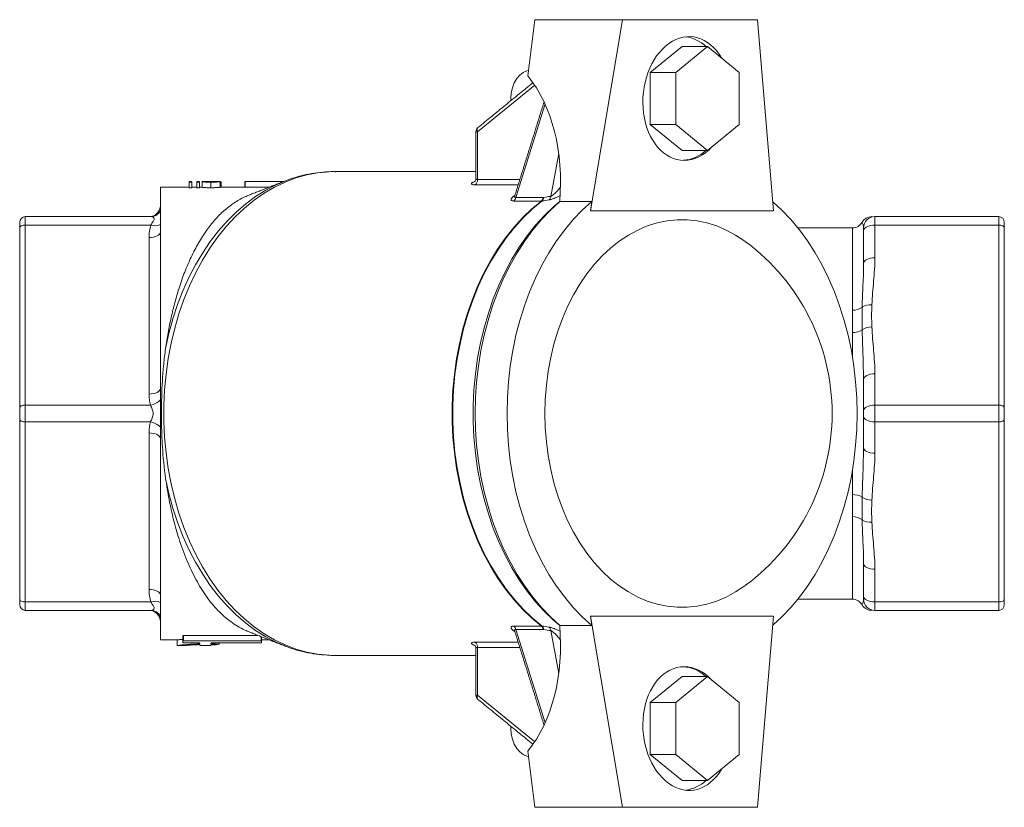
# Model space of a CAD drawing. Header units: millimetres. Extents: x 468 to 880, y 460 to 823.
# Tile 1 of 3: x 468 to 643, y 460 to 600. Entities that reach past the tile are written whole.
import ezdxf

# ---------------------------------------------------------------- set-up
doc = ezdxf.new("R2010")
doc.units = ezdxf.units.MM

msp = doc.modelspace()

# ---------------------------------------------------------------- linework, layer by layer
at = {"color": 7, "linetype": 'Continuous', "lineweight": 15}
for p, q in [((558.81, 590.33), (560.06, 600.33)), ((560.06, 600.33), (575.61, 600.33)), ((575.61, 600.33), (569.96, 566.33)), ((575.61, 600.33), (599.65, 600.33)), ((599.65, 600.33), (602.48, 566.33)), ((586.22, 595.57), (580.56, 590.95)), ((590.74, 595.57), (585.09, 590.95)), ((590.74, 595.57), (586.22, 595.57)), ((596.4, 590.95), (590.74, 595.57)), ((585.09, 590.95), (580.56, 590.95)), ((580.56, 590.95), (580.56, 581.71)), ((585.09, 590.95), (585.09, 581.71)), ((596.4, 581.71), (596.4, 590.95)), ((560.03, 588.68), (549.87, 580.39)), ((561.87, 585.35), (556.67, 568.73)), ((585.09, 581.71), (580.56, 581.71)), ((580.56, 581.71), (586.22, 577.1)), ((585.09, 581.71), (590.74, 577.1)), ((590.74, 577.1), (596.4, 581.71)), ((549.87, 580.39), (549.58, 580.39)), ((549.87, 580.39), (549.87, 571.91)), ((562.88, 568.93), (564.31, 576.55)), ((590.74, 577.1), (586.22, 577.1)), ((493.5, 570.58), (493.5, 567.33)), ((499.08, 571.46), (498.63, 571.46)), ((498.7, 571.55), (499.01, 571.55)), ((500.44, 571.46), (499.98, 571.46)), ((500.05, 571.55), (500.37, 571.55)), ((500.98, 571.56), (500.89, 571.56)), ((503.66, 571.56), (504.11, 571.56)), ((508.5, 571.58), (508.5, 571.57)), ((508.6, 571.57), (515.41, 571.57)), ((508.6, 570.57), (512.87, 570.57)), ((557.09, 570.97), (549.4, 570.97)), ((549.87, 571.91), (557.38, 571.91)), ((499.08, 570.46), (498.63, 570.46)), ((500.44, 570.46), (499.98, 570.46)), ((493.5, 567.33), (493.5, 566.36)), ((561.22, 568.1), (556.33, 568.1)), ((556.67, 568.73), (561.56, 568.73)), ((564.51, 568.03), (570.17, 568.03)), ((569.96, 566.33), (570.17, 568.03)), ((469.5, 565.33), (469.5, 563.83)), ((491.82, 565.33), (469.5, 565.33)), ((493.5, 566.36), (493.5, 563.92)), ((569.96, 566.33), (602.48, 566.33)), ((620.5, 563.83), (620.5, 565.33)), ((620.5, 565.33), (642.5, 565.33)), ((642.5, 563.83), (642.5, 565.33)), ((468.5, 563.33), (468.5, 564.33)), ((469.5, 563.83), (469.5, 531.83)), ((491.82, 563.83), (469.5, 563.83)), ((493.5, 563.92), (493.5, 562.61)), ((620.5, 558.02), (620.5, 563.83)), ((620.5, 563.83), (642.5, 563.83)), ((642.5, 531.83), (642.5, 563.83)), ((643.5, 564.33), (643.5, 563.33)), ((468.5, 531.33), (468.5, 563.33)), ((493.5, 562.61), (493.5, 534.78)), ((616.5, 563.33), (616.5, 548.68)), ((618.5, 563.33), (618.5, 562.83)), ((618.5, 562.83), (618.5, 557.02)), ((643.5, 563.33), (643.5, 531.33)), ((491.5, 561.61), (491.5, 533.79)), ((616.5, 540.44), (616.5, 544.74)), ((620.5, 531.83), (620.5, 537.38)), ((618.5, 536.39), (618.5, 530.83)), ((493.5, 534.78), (493.5, 532.76)), ((493.5, 527.9), (493.5, 532.76)), ((468.5, 529.34), (468.5, 531.33)), ((491.74, 531.83), (469.5, 531.83)), ((469.5, 531.83), (469.5, 528.84)), ((618.5, 529.84), (618.5, 530.83)), ((620.5, 531.83), (642.5, 531.83)), ((620.5, 531.83), (620.5, 528.84)), ((642.5, 528.84), (642.5, 531.83)), ((643.5, 531.33), (643.5, 529.34)), ((468.5, 529.34), (468.5, 497.34)), ((491.74, 528.84), (469.5, 528.84)), ((469.5, 496.84), (469.5, 528.84)), ((618.5, 524.28), (618.5, 529.84)), ((620.5, 528.84), (642.5, 528.84)), ((620.5, 528.84), (620.5, 523.28)), ((642.5, 528.84), (642.5, 496.84)), ((643.5, 497.34), (643.5, 529.34)), ((491.5, 499.05), (491.5, 526.88)), ((493.5, 525.88), (493.5, 527.9)), ((493.5, 498.06), (493.5, 525.88)), ((616.5, 515.92), (616.5, 520.22)), ((616.5, 497.33), (616.5, 511.99)), ((618.5, 497.84), (618.5, 503.64)), ((620.5, 502.65), (620.5, 496.84)), ((468.5, 497.34), (468.5, 496.33)), ((493.5, 496.75), (493.5, 498.06)), ((618.5, 497.33), (618.5, 497.84)), ((643.5, 496.33), (643.5, 497.34)), ((491.82, 496.84), (469.5, 496.84)), ((469.5, 495.33), (469.5, 496.84)), ((491.82, 495.33), (469.5, 495.33)), ((493.5, 494.31), (493.5, 496.75)), ((620.5, 496.84), (642.5, 496.84)), ((620.5, 496.84), (620.5, 495.33)), ((620.5, 495.33), (642.5, 495.33)), ((642.5, 496.84), (642.5, 495.33)), ((493.5, 493.33), (493.5, 494.31)), ((569.96, 494.33), (602.48, 494.33)), ((570.17, 492.64), (569.96, 494.33)), ((569.96, 494.33), (575.61, 460.33)), ((602.48, 494.33), (599.65, 460.33)), ((493.5, 490.08), (493.5, 493.33)), ((561.22, 492.56), (556.33, 492.56)), ((556.67, 491.94), (561.56, 491.94)), ((561.87, 475.32), (556.67, 491.94)), ((564.51, 492.64), (570.17, 492.64)), ((510.89, 490.88), (497.6, 490.88)), ((562.88, 491.74), (564.31, 484.12)), ((497.5, 489.88), (497.5, 489.56)), ((511.4, 489.9), (497.6, 489.9)), ((497.6, 489.54), (500.4, 489.54)), ((500.5, 489.53), (500.5, 489.4)), ((500.5, 489.24), (500.5, 489.08)), ((502.5, 489.53), (502.5, 489.4)), ((502.5, 489.24), (502.5, 489.08)), ((502.6, 489.54), (511.4, 489.54)), ((511.5, 489.88), (511.5, 489.56)), ((557.09, 489.7), (549.4, 489.7)), ((549.87, 480.28), (549.87, 488.76)), ((549.87, 488.76), (557.38, 488.76)), ((586.22, 483.57), (580.56, 478.95)), ((590.74, 483.57), (585.09, 478.95)), ((590.74, 483.57), (586.22, 483.57)), ((596.4, 478.95), (590.74, 483.57)), ((549.87, 480.28), (549.58, 480.28)), ((560.03, 471.99), (549.87, 480.28)), ((585.09, 478.95), (580.56, 478.95)), ((580.56, 478.95), (580.56, 469.71)), ((585.09, 478.95), (585.09, 469.71)), ((596.4, 469.71), (596.4, 478.95)), ((555.81, 474.33), (555.82, 474.71)), ((560.06, 460.33), (558.81, 470.33)), ((585.09, 469.71), (580.56, 469.71)), ((580.56, 469.71), (586.22, 465.1)), ((585.09, 469.71), (590.74, 465.1)), ((590.74, 465.1), (596.4, 469.71)), ((590.74, 465.1), (586.22, 465.1)), ((560.06, 460.33), (575.61, 460.33)), ((575.61, 460.33), (599.65, 460.33))]:
    msp.add_line(p, q, dxfattribs=at)
at = {"color": 7, "linetype": 'Continuous', "lineweight": 15, "flags": 128}
for points in [[(555.82, 585.96), (555.81, 586.33), (555.88, 587.31), (556.08, 588.25), (556.41, 589.11), (556.85, 589.87), (557.38, 590.49), (558, 590.95), (558.66, 591.24), (558.93, 591.3)], [(524.51, 573.33), (523.5, 573.31), (521.51, 573.12), (519.54, 572.76), (517.59, 572.21), (515.67, 571.48), (513.78, 570.57), (511.95, 569.49), (510.16, 568.25), (508.44, 566.84), (506.79, 565.28), (505.21, 563.56), (503.72, 561.71), (502.31, 559.72), (501, 557.6), (499.79, 555.37), (498.68, 553.03), (497.69, 550.6), (496.81, 548.07), (496.05, 545.48), (495.41, 542.81), (494.9, 540.09), (494.51, 537.34), (494.25, 534.55), (494.12, 531.74), (494.12, 528.93), (494.25, 526.12), (494.51, 523.33), (494.9, 520.57), (495.41, 517.86), (496.05, 515.19), (496.81, 512.59), (497.69, 510.07), (498.68, 507.63), (499.79, 505.29), (501, 503.06), (502.31, 500.95), (503.72, 498.96), (505.21, 497.1), (506.79, 495.39), (508.44, 493.83), (510.16, 492.42), (511.95, 491.17), (513.78, 490.1), (515.67, 489.19), (517.59, 488.46), (519.54, 487.91), (521.51, 487.54), (523.5, 487.36), (524.51, 487.33)], [(515.48, 571.6), (514.08, 571), (512.23, 570.03), (510.42, 568.9), (508.67, 567.61), (506.99, 566.15), (505.37, 564.54), (503.83, 562.79), (502.38, 560.9), (501.02, 558.88), (499.75, 556.74), (498.58, 554.48), (497.52, 552.13), (496.57, 549.68), (495.74, 547.14), (495.02, 544.54), (494.43, 541.88)], [(561.22, 492.56), (559.52, 493.98), (557.88, 495.55), (556.32, 497.26), (554.84, 499.12), (553.45, 501.1), (552.16, 503.21), (550.96, 505.44), (549.87, 507.77), (548.89, 510.19), (548.02, 512.7), (547.27, 515.29), (546.64, 517.93), (546.13, 520.64), (545.75, 523.38), (545.49, 526.15), (545.36, 528.94), (545.36, 531.73), (545.49, 534.52), (545.75, 537.29), (546.13, 540.03), (546.64, 542.73), (547.27, 545.38), (548.02, 547.97), (548.89, 550.48), (549.87, 552.9), (550.96, 555.23), (552.16, 557.45), (553.45, 559.57), (554.84, 561.55), (556.32, 563.41), (557.88, 565.12), (559.52, 566.69), (561.22, 568.1)], [(561.34, 568.11), (559.64, 566.7), (558, 565.13), (556.44, 563.41), (554.96, 561.56), (553.57, 559.57), (552.28, 557.46), (551.08, 555.24), (549.99, 552.91), (549.01, 550.48), (548.14, 547.97), (547.39, 545.38), (546.76, 542.74), (546.25, 540.03), (545.86, 537.29), (545.61, 534.52), (545.48, 531.73), (545.48, 528.94), (545.61, 526.15), (545.86, 523.38), (546.25, 520.63), (546.76, 517.93), (547.39, 515.28), (548.14, 512.7), (549.01, 510.19), (549.99, 507.76), (551.08, 505.43), (552.28, 503.21), (553.57, 501.1), (554.96, 499.11), (556.44, 497.25), (558, 495.54), (559.64, 493.97), (561.34, 492.55)], [(564.48, 492.66), (563.43, 493.55), (561.78, 495.14), (560.2, 496.87), (558.7, 498.75), (557.3, 500.76), (555.99, 502.9), (554.78, 505.15), (553.67, 507.5), (552.68, 509.96), (551.8, 512.5), (551.04, 515.11), (550.4, 517.79), (549.89, 520.52), (549.5, 523.3), (549.24, 526.1), (549.11, 528.92), (549.11, 531.75), (549.24, 534.57), (549.5, 537.37), (549.89, 540.15), (550.4, 542.88), (551.04, 545.56), (551.8, 548.17), (552.68, 550.71), (553.67, 553.16), (554.78, 555.52), (555.99, 557.77), (557.3, 559.91), (558.7, 561.92), (560.2, 563.79), (561.78, 565.53), (563.43, 567.11), (564.48, 568.01)], [(564.51, 492.64), (562.83, 494.18), (561.23, 495.86), (559.7, 497.69), (558.26, 499.65), (556.91, 501.74), (555.66, 503.95), (554.51, 506.27), (553.48, 508.68), (552.55, 511.19), (551.74, 513.78), (551.04, 516.43), (550.47, 519.14), (550.03, 521.9), (549.71, 524.69), (549.51, 527.51), (549.45, 530.33), (549.51, 533.16), (549.71, 535.98), (550.03, 538.77), (550.47, 541.53), (551.04, 544.24), (551.74, 546.89), (552.55, 549.48), (553.48, 551.98), (554.51, 554.4), (555.66, 556.72), (556.91, 558.92), (558.26, 561.01), (559.7, 562.98), (561.23, 564.81), (562.83, 566.49), (564.51, 568.03)], [(570.17, 492.64), (568.49, 494.18), (566.88, 495.86), (565.36, 497.69), (563.92, 499.65), (562.57, 501.74), (561.32, 503.95), (560.17, 506.27), (559.13, 508.68), (558.2, 511.19), (557.39, 513.78), (556.7, 516.43), (556.13, 519.14), (555.68, 521.9), (555.36, 524.69), (555.17, 527.51), (555.11, 530.33), (555.17, 533.16), (555.36, 535.98), (555.68, 538.77), (556.13, 541.53), (556.7, 544.24), (557.39, 546.89), (558.2, 549.48), (559.13, 551.98), (560.17, 554.4), (561.32, 556.72), (562.57, 558.92), (563.92, 561.01), (565.36, 562.98), (566.88, 564.81), (568.49, 566.49), (570.17, 568.03)], [(602.34, 567.96), (603.95, 566.49), (605.55, 564.81), (607.08, 562.98), (608.52, 561.01), (609.87, 558.92), (611.12, 556.72), (612.26, 554.4), (613.3, 551.98), (614.23, 549.48), (615.04, 546.89), (615.74, 544.24), (616.31, 541.53), (616.75, 538.77), (617.07, 535.98), (617.27, 533.16), (617.33, 530.33), (617.27, 527.51), (617.07, 524.69), (616.75, 521.9), (616.31, 519.14), (615.74, 516.43), (615.04, 513.78), (614.23, 511.19), (613.3, 508.68), (612.26, 506.27), (611.12, 503.95), (609.87, 501.74), (608.52, 499.65), (607.08, 497.69), (605.55, 495.86), (603.95, 494.18), (602.34, 492.7)], [(468.5, 563.33), (468.52, 563.43), (468.57, 563.52), (468.67, 563.6), (468.79, 563.68), (468.94, 563.74), (469.12, 563.79), (469.3, 563.82), (469.5, 563.83)], [(597.53, 499.8), (597.36, 499.68), (595.75, 498.61), (594.09, 497.71), (592.38, 496.99), (590.65, 496.44), (588.88, 496.07), (587.11, 495.89), (585.33, 495.89), (583.55, 496.07), (581.79, 496.44), (580.05, 496.99), (578.35, 497.71), (576.69, 498.61), (575.07, 499.68), (573.52, 500.91), (572.04, 502.3), (570.63, 503.84), (569.3, 505.52), (568.07, 507.33), (566.93, 509.27), (565.89, 511.32), (564.96, 513.46), (564.15, 515.7), (563.45, 518.02), (562.88, 520.4), (562.43, 522.84), (562.11, 525.32), (561.91, 527.82), (561.85, 530.33), (561.91, 532.85), (562.11, 535.35), (562.43, 537.83), (562.88, 540.26), (563.45, 542.65), (564.15, 544.96), (564.96, 547.2), (565.89, 549.35), (566.93, 551.4), (568.07, 553.33), (569.3, 555.15), (570.63, 556.83), (572.04, 558.37), (573.52, 559.75), (575.07, 560.99), (576.69, 562.06), (578.35, 562.95), (580.05, 563.68), (581.79, 564.23), (583.55, 564.59), (585.33, 564.78), (587.11, 564.78), (588.88, 564.59), (590.65, 564.23), (592.38, 563.68), (594.09, 562.95), (595.75, 562.06), (597.36, 560.99), (597.53, 560.86)], [(620.5, 563.83), (620.11, 563.81), (619.73, 563.75), (619.39, 563.66), (619.08, 563.53), (618.84, 563.38), (618.65, 563.21), (618.54, 563.03), (618.5, 562.83)], [(642.5, 563.83), (642.69, 563.82), (642.88, 563.79), (643.05, 563.74), (643.21, 563.68), (643.33, 563.6), (643.42, 563.52), (643.48, 563.43), (643.5, 563.33)], [(493.5, 562.61), (493.46, 562.41), (493.35, 562.23), (493.16, 562.06), (492.91, 561.91), (492.61, 561.78), (492.26, 561.69), (491.89, 561.63), (491.5, 561.61)], [(620.5, 558.02), (620.11, 558), (619.73, 557.94), (619.39, 557.85), (619.08, 557.73), (618.84, 557.58), (618.65, 557.41), (618.54, 557.22), (618.5, 557.02)], [(620.5, 537.38), (620.11, 537.37), (619.73, 537.31), (619.39, 537.22), (619.08, 537.09), (618.84, 536.94), (618.65, 536.77), (618.54, 536.58), (618.5, 536.39)], [(493.5, 534.78), (493.46, 534.59), (493.35, 534.4), (493.16, 534.23), (492.91, 534.08), (492.61, 533.96), (492.26, 533.87), (491.89, 533.81), (491.5, 533.79)], [(469.5, 531.83), (469.3, 531.82), (469.12, 531.79), (468.94, 531.74), (468.79, 531.68), (468.67, 531.6), (468.57, 531.52), (468.52, 531.43), (468.5, 531.33)], [(620.5, 531.83), (620.11, 531.81), (619.73, 531.75), (619.39, 531.66), (619.08, 531.53), (618.84, 531.38), (618.65, 531.21), (618.54, 531.03), (618.5, 530.83)], [(642.5, 531.83), (642.69, 531.82), (642.88, 531.79), (643.05, 531.74), (643.21, 531.68), (643.33, 531.6), (643.42, 531.52), (643.48, 531.43), (643.5, 531.33)], [(469.5, 528.84), (469.3, 528.85), (469.12, 528.88), (468.94, 528.93), (468.79, 528.99), (468.67, 529.06), (468.57, 529.15), (468.52, 529.24), (468.5, 529.34)], [(620.5, 528.84), (620.11, 528.86), (619.73, 528.92), (619.39, 529.01), (619.08, 529.13), (618.84, 529.28), (618.65, 529.46), (618.54, 529.64), (618.5, 529.84)], [(642.5, 528.84), (642.69, 528.85), (642.88, 528.88), (643.05, 528.93), (643.21, 528.99), (643.33, 529.06), (643.42, 529.15), (643.48, 529.24), (643.5, 529.34)], [(493.5, 525.88), (493.46, 526.08), (493.35, 526.26), (493.16, 526.43), (492.91, 526.59), (492.61, 526.71), (492.26, 526.8), (491.89, 526.86), (491.5, 526.88)], [(620.5, 523.28), (620.11, 523.3), (619.73, 523.36), (619.39, 523.45), (619.08, 523.57), (618.84, 523.72), (618.65, 523.9), (618.54, 524.08), (618.5, 524.28)], [(515.49, 489.07), (514.08, 489.67), (512.23, 490.63), (510.42, 491.76), (508.67, 493.06), (506.99, 494.52), (505.37, 496.12), (503.83, 497.88), (502.38, 499.77), (501.02, 501.79), (499.75, 503.93), (498.58, 506.18), (497.52, 508.54), (496.57, 510.99), (495.74, 513.52), (495.02, 516.13), (494.43, 518.79)], [(620.5, 502.65), (620.11, 502.67), (619.73, 502.72), (619.39, 502.82), (619.08, 502.94), (618.84, 503.09), (618.65, 503.26), (618.54, 503.45), (618.5, 503.64)], [(493.5, 498.06), (493.46, 498.25), (493.35, 498.44), (493.16, 498.61), (492.91, 498.76), (492.61, 498.89), (492.26, 498.98), (491.89, 499.03), (491.5, 499.05)], [(468.5, 497.34), (468.52, 497.24), (468.57, 497.15), (468.67, 497.06), (468.79, 496.99), (468.94, 496.93), (469.12, 496.88), (469.3, 496.85), (469.5, 496.84)], [(620.5, 496.84), (620.11, 496.86), (619.73, 496.92), (619.39, 497.01), (619.08, 497.13), (618.84, 497.28), (618.65, 497.46), (618.54, 497.64), (618.5, 497.84)], [(642.5, 496.84), (642.69, 496.85), (642.88, 496.88), (643.05, 496.93), (643.21, 496.99), (643.33, 497.06), (643.42, 497.15), (643.48, 497.24), (643.5, 497.34)], [(558.93, 469.37), (558.66, 469.43), (558, 469.71), (557.38, 470.18), (556.85, 470.8), (556.41, 471.56), (556.08, 472.42), (555.88, 473.36), (555.81, 474.33)]]:
    msp.add_lwpolyline(points, dxfattribs=at)
at = {"color": 7, "linetype": 'Continuous', "lineweight": 15}
for centre, radius, start, end in [((586, 590.93), 6.43, 46.2638, 82.2797), ((550.58, 580.39), 1, 129.2315, 180), ((550.44, 580.72), 0.662, 138.4775, 210.5128), ((586.02, 581.74), 6.41, 273.4759, 313.6299), ((548.84, 571.84), 1.04, 302.5612, 3.9964), ((561.96, 568.98), 0.916, 313.2372, 357.0599), ((491.5, 567.33), 2, 270, 0), ((555.67, 568.88), 1.01, 310.4289, 351.4589), ((560.56, 568.88), 1.01, 310.4284, 351.4588), ((560.71, 568.78), 0.917, 313.442, 357.0507), ((469.5, 564.33), 1, 90, 180), ((491.81, 567.24), 1.91, 270.4746, 332.3201), ((619.96, 563.33), 2, 90, 150.1476), ((620.5, 563.33), 2, 90, 180), ((642.5, 564.33), 1, 0, 90), ((492.54, 565.95), 2.24, 251.0726, 295.1876), ((616.5, 565.33), 2, 270, 329.8997), ((574.9, 530.33), 38, 306.5453, 53.4547), ((619.72, 546.98), 2.7, 84.8826, 123.5024), ((616.63, 551.25), 2.58, 267.1079, 308.4232), ((616.65, 547.79), 3.05, 267.1443, 301.1122), ((619.92, 542.89), 2.85, 89.2408, 126.4482), ((491.24, 534.89), 3.11, 279.3655, 316.773), ((491.24, 525.78), 3.11, 43.227, 80.6345), ((616.65, 512.87), 3.05, 58.8878, 92.8557), ((619.92, 517.78), 2.85, 233.5518, 270.7592), ((616.63, 509.42), 2.58, 51.5768, 92.8921), ((619.72, 513.69), 2.7, 236.4976, 275.1174), ((616.5, 495.33), 2, 30.1358, 90), ((620.5, 497.33), 2, 180, 270), ((469.5, 496.33), 1, 180, 270), ((491.5, 493.33), 2, 0, 90), ((492.54, 494.72), 2.24, 64.8124, 108.9274), ((491.81, 493.42), 1.91, 27.6799, 89.5254), ((619.96, 497.33), 2, 209.8495, 270), ((642.5, 496.33), 1, 270, 0), ((555.67, 491.79), 1.01, 8.5411, 49.5711), ((560.56, 491.79), 1.01, 8.5412, 49.5716), ((560.71, 491.89), 0.917, 2.9493, 46.558), ((561.96, 491.69), 0.916, 2.9401, 46.7628), ((548.84, 488.83), 1.04, 356.0036, 57.4388), ((586.05, 479), 6.34, 46.143, 86.7512), ((550.58, 480.28), 1, 180, 230.7685), ((550.44, 479.94), 0.662, 149.4872, 221.5225), ((585.97, 469.81), 6.5, 277.9296, 313.5268)]:
    msp.add_arc(centre, radius, start, end, dxfattribs=at)
for centre, major_axis, ratio, start_param, end_param in [((587.05, 586.33), (0.91, 10.98), 0.704677, 5.486016, 9.483132), ((543.09, 566.33), (7.17, 29.59), 0.686374, 4.932993, 5.804458), ((587.05, 586.33), (0.91, 10.98), 0.704677, 3.199947, 3.88153), ((543.09, 494.33), (-7.17, 29.59), 0.686374, 3.62032, 4.491785), ((587.05, 474.33), (-0.91, 10.98), 0.704677, 6.224831, 10.221947), ((587.05, 474.33), (-0.91, 10.98), 0.704677, 5.543248, 6.224831)]:
    msp.add_ellipse(centre, major_axis=major_axis, ratio=ratio, start_param=start_param, end_param=end_param, dxfattribs=at)
for points, degree in [([(559.72, 589.14), (549.95, 581.16)], 1), ([(561.7, 585.72), (556.49, 569.04)], 1), ([(549.58, 580.39), (549.58, 572.11)], 1), ([(549.58, 573.33), (524.51, 573.33)], 1), ([(498.63, 570.58), (493.5, 570.58)], 1), ([(498.63, 571.46), (498.65, 571.5), (498.68, 571.53), (498.7, 571.55)], 3), ([(498.63, 571.46), (498.63, 571.12), (498.63, 570.79), (498.63, 570.46)], 3), ([(499.01, 571.55), (499.04, 571.53), (499.06, 571.5), (499.08, 571.46)], 3), ([(499.08, 571.46), (499.08, 571.12), (499.08, 570.79), (499.08, 570.46)], 3), ([(499.98, 570.58), (499.08, 570.58)], 1), ([(499.98, 571.46), (500.01, 571.5), (500.03, 571.53), (500.05, 571.55)], 3), ([(499.98, 571.46), (499.98, 571.12), (499.98, 570.79), (499.98, 570.46)], 3), ([(500.37, 571.55), (500.39, 571.53), (500.41, 571.5), (500.44, 571.46)], 3), ([(500.44, 571.46), (500.44, 571.12), (500.44, 570.79), (500.44, 570.46)], 3), ([(500.95, 570.58), (500.44, 570.58)], 1), ([(500.95, 571.55), (500.95, 571.22), (500.95, 570.88), (500.95, 570.55)], 3), ([(502.43, 571.58), (501.85, 571.58)], 1), ([(503.63, 571.55), (502.35, 571.58)], 1), ([(502.47, 571.46), (502.47, 571.12), (502.47, 570.79), (502.47, 570.46)], 3), ([(504.11, 571.56), (504.11, 571.22), (504.11, 570.89), (504.11, 570.56)], 3), ([(504.31, 571.53), (504.11, 571.54)], 1), ([(508.5, 570.58), (504.11, 570.58)], 1), ([(504.31, 571.53), (504.31, 571.2), (504.31, 570.87), (504.31, 570.53)], 3), ([(515.44, 571.58), (508.5, 571.58)], 1), ([(508.5, 570.57), (508.5, 570.91), (508.5, 571.24), (508.5, 571.57)], 3), ([(508.6, 570.57), (508.6, 570.9), (508.6, 571.24), (508.6, 571.57)], 3), ([(515.48, 571.6), (509.38, 569.2)], 1), ([(561.63, 568.73), (562.04, 568.8), (562.46, 568.86), (562.88, 568.93)], 3), ([(561.34, 568.11), (561.3, 568.11), (561.26, 568.1), (561.22, 568.1)], 3), ([(562.59, 568.31), (562.17, 568.24), (561.76, 568.18), (561.34, 568.11)], 3), ([(561.56, 568.73), (561.59, 568.73), (561.61, 568.73), (561.63, 568.73)], 3), ([(616.5, 563.33), (606.8, 563.33)], 1), ([(619.96, 545.74), (619.9, 547.05), (619.9, 548.36), (619.96, 549.67)], 3), ([(618.49, 536.59), (618.5, 536.39)], 1), ([(618.49, 523.9), (618.5, 524.28)], 1), ([(619.96, 514.93), (619.9, 513.62), (619.9, 512.31), (619.96, 511)], 3), ([(606.8, 497.33), (616.5, 497.33)], 1), ([(561.34, 492.55), (561.3, 492.56), (561.26, 492.56), (561.22, 492.56)], 3), ([(562.59, 492.36), (562.17, 492.42), (561.76, 492.49), (561.34, 492.55)], 3), ([(561.56, 491.94), (561.59, 491.94), (561.61, 491.94), (561.63, 491.94)], 3), ([(561.63, 491.94), (562.04, 491.87), (562.46, 491.8), (562.88, 491.74)], 3), ([(493.5, 490.08), (496.5, 490.08)], 1), ([(496.5, 490.08), (496.5, 489.92), (496.5, 489.58), (496.5, 489.25), (496.5, 489.08)], 3), ([(497.5, 489.88), (497.5, 490.2), (497.5, 490.53), (497.5, 490.86)], 3), ([(497.6, 489.9), (497.6, 490.22), (497.6, 490.55), (497.6, 490.88)], 3), ([(509.38, 491.47), (515.48, 489.07)], 1), ([(511.4, 489.9), (511.4, 490.16), (511.4, 490.41), (511.4, 490.67)], 3), ([(511.5, 489.88), (511.5, 490.13), (511.5, 490.38), (511.5, 490.64)], 3), ([(511.5, 490.08), (512.9, 490.08)], 1), ([(556.49, 491.62), (561.7, 474.95)], 1), ([(496.5, 489.08), (497.75, 489.08)], 1), ([(500.42, 489.39), (500.42, 489.44), (500.42, 489.49), (500.42, 489.54)], 3), ([(500.5, 489.08), (502.5, 489.08)], 1), ([(502.58, 489.39), (502.58, 489.44), (502.58, 489.49), (502.58, 489.54)], 3), ([(503.42, 489.22), (503.6, 489.25), (503.77, 489.28), (503.95, 489.31)], 3), ([(503.91, 489.33), (503.91, 489.4), (503.91, 489.47), (503.91, 489.54)], 3), ([(503.95, 489.31), (503.95, 489.39), (503.95, 489.46), (503.95, 489.54)], 3), ([(549.58, 488.55), (549.58, 480.28)], 1), ([(524.51, 487.33), (549.58, 487.33)], 1), ([(549.95, 479.51), (559.72, 471.53)], 1)]:
    msp.add_open_spline(points, degree=degree, dxfattribs=at)
for points, knots in [([(524.62, 573.31), (524.37, 573.32), (523.46, 573.34), (521.88, 573.21), (519.91, 572.92), (517.97, 572.45), (516.49, 572), (515.67, 571.66), (515.48, 571.58)], [0, 0, 0, 0, 0.081602, 0.294778, 0.507919, 0.721347, 0.935382, 1, 1, 1, 1]), ([(500.95, 571.55), (500.97, 571.56), (501, 571.57), (501.33, 571.58), (501.65, 571.58), (501.85, 571.58)], [0, 0, 0, 0, 0.274702, 0.548384, 1, 1, 1, 1]), ([(502.47, 571.46), (502.44, 571.46), (502.41, 571.46), (502.37, 571.46), (502.36, 571.46), (502.35, 571.46), (502.34, 571.46), (502.33, 571.46), (502.33, 571.46), (502.33, 571.46), (502.33, 571.46), (502.3, 571.46), (502.27, 571.46), (502.22, 571.46), (502.2, 571.46), (502.12, 571.46), (502.07, 571.46), (501.98, 571.46), (501.93, 571.46), (501.8, 571.47), (501.71, 571.47), (501.58, 571.48), (501.54, 571.48), (501.48, 571.48), (501.47, 571.48), (501.43, 571.49), (501.41, 571.49), (501.36, 571.49), (501.32, 571.49), (501.28, 571.5), (501.26, 571.5), (501.24, 571.5), (501.23, 571.5), (501.22, 571.5), (501.22, 571.5), (501.21, 571.5), (501.21, 571.5), (501.18, 571.51), (501.15, 571.51), (501.1, 571.51), (501.08, 571.52), (501.04, 571.52), (501.03, 571.52), (501.01, 571.53), (501, 571.53), (500.99, 571.53), (500.98, 571.53), (500.97, 571.54), (500.97, 571.54), (500.96, 571.54), (500.96, 571.54), (500.96, 571.54), (500.96, 571.54), (500.96, 571.54), (500.96, 571.54), (500.96, 571.54), (500.96, 571.54), (500.96, 571.54), (500.95, 571.55), (500.95, 571.55)], [0, 0, 0, 0, 0.03125, 0.03125, 0.046875, 0.046875, 0.054688, 0.054688, 0.058594, 0.058594, 0.0625, 0.0625, 0.09375, 0.09375, 0.125, 0.125, 0.1875, 0.1875, 0.25, 0.25, 0.375, 0.375, 0.4375, 0.4375, 0.46875, 0.46875, 0.5, 0.5, 0.5625, 0.5625, 0.59375, 0.59375, 0.609375, 0.609375, 0.617188, 0.617188, 0.625, 0.625, 0.6875, 0.6875, 0.75, 0.75, 0.8125, 0.8125, 0.84375, 0.84375, 0.875, 0.875, 0.90625, 0.90625, 0.921875, 0.921875, 0.929688, 0.929688, 0.933594, 0.933594, 0.9375, 0.9375, 1, 1, 1, 1]), ([(502.47, 570.46), (502.42, 570.46), (502.32, 570.46), (502.13, 570.46), (501.88, 570.47), (501.66, 570.48), (501.5, 570.48), (501.36, 570.49), (501.2, 570.51), (501.08, 570.52), (501.01, 570.53), (500.98, 570.54), (500.96, 570.54), (500.95, 570.55), (500.95, 570.55)], [0, 0, 0, 0, 0.062557, 0.125096, 0.250027, 0.374903, 0.437437, 0.499966, 0.624911, 0.749841, 0.812373, 0.874911, 0.937444, 1, 1, 1, 1]), ([(502.35, 571.58), (502.29, 571.58), (502.23, 571.58), (502.15, 571.58), (502.13, 571.58), (502.09, 571.58), (502.08, 571.58), (502.06, 571.58), (502.06, 571.58), (502.05, 571.58), (502.05, 571.58), (502.04, 571.58), (502.04, 571.58), (502.04, 571.58), (502.04, 571.58), (502.01, 571.58), (501.98, 571.58), (501.94, 571.58), (501.93, 571.58), (501.9, 571.58), (501.89, 571.58), (501.86, 571.58), (501.84, 571.58), (501.8, 571.58), (501.79, 571.58), (501.77, 571.58), (501.76, 571.58), (501.75, 571.58), (501.75, 571.58), (501.74, 571.58), (501.74, 571.58), (501.71, 571.58), (501.69, 571.57), (501.66, 571.57), (501.64, 571.57), (501.62, 571.57), (501.61, 571.57), (501.58, 571.57), (501.56, 571.57), (501.53, 571.57), (501.52, 571.57), (501.51, 571.57), (501.51, 571.57), (501.5, 571.57), (501.5, 571.57), (501.46, 571.56), (501.44, 571.56), (501.42, 571.56), (501.42, 571.56), (501.41, 571.56), (501.41, 571.56), (501.41, 571.56), (501.41, 571.56), (501.41, 571.56), (501.41, 571.56), (501.41, 571.55), (501.41, 571.55), (501.41, 571.55), (501.4, 571.55), (501.4, 571.55)], [0, 0, 0, 0, 0.125, 0.125, 0.1875, 0.1875, 0.21875, 0.21875, 0.234375, 0.234375, 0.242188, 0.242188, 0.246094, 0.246094, 0.25, 0.25, 0.3125, 0.3125, 0.34375, 0.34375, 0.375, 0.375, 0.4375, 0.4375, 0.46875, 0.46875, 0.484375, 0.484375, 0.492188, 0.492188, 0.5, 0.5, 0.5625, 0.5625, 0.59375, 0.59375, 0.625, 0.625, 0.6875, 0.6875, 0.71875, 0.71875, 0.734375, 0.734375, 0.75, 0.75, 0.875, 0.875, 0.90625, 0.90625, 0.921875, 0.921875, 0.929688, 0.929688, 0.933594, 0.933594, 0.9375, 0.9375, 1, 1, 1, 1]), ([(501.4, 571.55), (501.4, 571.55), (501.4, 571.55), (501.41, 571.55), (501.41, 571.55), (501.41, 571.55), (501.41, 571.55), (501.41, 571.55), (501.41, 571.55), (501.41, 571.55), (501.41, 571.55), (501.41, 571.54), (501.42, 571.54), (501.43, 571.54), (501.44, 571.54), (501.46, 571.53), (501.47, 571.53), (501.5, 571.53), (501.52, 571.53), (501.54, 571.53), (501.55, 571.53), (501.57, 571.52), (501.57, 571.52), (501.58, 571.52), (501.59, 571.52), (501.62, 571.52), (501.64, 571.52), (501.68, 571.52), (501.71, 571.51), (501.76, 571.51), (501.79, 571.51), (501.84, 571.51), (501.87, 571.51), (501.93, 571.5), (501.96, 571.5), (502.01, 571.5), (502.02, 571.5), (502.05, 571.5), (502.07, 571.5), (502.15, 571.5), (502.22, 571.5), (502.3, 571.5), (502.32, 571.5), (502.35, 571.5), (502.36, 571.49), (502.37, 571.49), (502.37, 571.49), (502.38, 571.49), (502.38, 571.49), (502.39, 571.49), (502.39, 571.49), (502.41, 571.49), (502.45, 571.49), (502.49, 571.49)], [0, 0, 0, 0, 0.03125, 0.03125, 0.046875, 0.046875, 0.054688, 0.054688, 0.058594, 0.058594, 0.0625, 0.0625, 0.125, 0.125, 0.1875, 0.1875, 0.25, 0.25, 0.3125, 0.3125, 0.34375, 0.34375, 0.359375, 0.359375, 0.375, 0.375, 0.4375, 0.4375, 0.5, 0.5, 0.5625, 0.5625, 0.625, 0.625, 0.6875, 0.6875, 0.71875, 0.71875, 0.75, 0.75, 0.875, 0.875, 0.90625, 0.90625, 0.921875, 0.921875, 0.929688, 0.929688, 0.933594, 0.933594, 0.9375, 0.9375, 1, 1, 1, 1]), ([(504.11, 571.56), (504.11, 571.55), (504.11, 571.55), (504.11, 571.55), (504.1, 571.55), (504.1, 571.55), (504.1, 571.55), (504.1, 571.55), (504.1, 571.55), (504.1, 571.55), (504.1, 571.55), (504.1, 571.55), (504.09, 571.54), (504.07, 571.54), (504.06, 571.54), (504.03, 571.53), (504.03, 571.53), (504.01, 571.53), (504.01, 571.53), (504, 571.53), (504, 571.53), (503.97, 571.52), (503.95, 571.52), (503.9, 571.52), (503.87, 571.51), (503.82, 571.51), (503.79, 571.5), (503.72, 571.5), (503.68, 571.5), (503.6, 571.49), (503.56, 571.49), (503.5, 571.48), (503.48, 571.48), (503.44, 571.48), (503.42, 571.48), (503.35, 571.48), (503.3, 571.47), (503.23, 571.47), (503.21, 571.47), (503.16, 571.47), (503.13, 571.47), (503.06, 571.46), (503.01, 571.46), (502.93, 571.46), (502.91, 571.46), (502.85, 571.46), (502.82, 571.46), (502.77, 571.46), (502.74, 571.46), (502.7, 571.46), (502.69, 571.46), (502.67, 571.46), (502.66, 571.46), (502.65, 571.46), (502.65, 571.46), (502.64, 571.46), (502.64, 571.46), (502.6, 571.46), (502.54, 571.46), (502.47, 571.46)], [0, 0, 0, 0, 0.03125, 0.03125, 0.046875, 0.046875, 0.054688, 0.054688, 0.058594, 0.058594, 0.0625, 0.0625, 0.125, 0.125, 0.1875, 0.1875, 0.21875, 0.21875, 0.234375, 0.234375, 0.25, 0.25, 0.3125, 0.3125, 0.375, 0.375, 0.4375, 0.4375, 0.5, 0.5, 0.5625, 0.5625, 0.59375, 0.59375, 0.625, 0.625, 0.6875, 0.6875, 0.71875, 0.71875, 0.75, 0.75, 0.8125, 0.8125, 0.84375, 0.84375, 0.875, 0.875, 0.90625, 0.90625, 0.921875, 0.921875, 0.929688, 0.929688, 0.933594, 0.933594, 0.9375, 0.9375, 1, 1, 1, 1]), ([(504.11, 570.56), (504.11, 570.55), (504.1, 570.55), (504.07, 570.54), (504, 570.53), (503.85, 570.51), (503.68, 570.5), (503.51, 570.49), (503.33, 570.48), (503.1, 570.47), (502.85, 570.46), (502.63, 570.46), (502.53, 570.46), (502.47, 570.46)], [0, 0, 0, 0, 0.062562, 0.12511, 0.250057, 0.374992, 0.499918, 0.572406, 0.643424, 0.749981, 0.874903, 0.937441, 1, 1, 1, 1]), ([(502.49, 571.49), (502.52, 571.49), (502.54, 571.49), (502.57, 571.49), (502.58, 571.49), (502.59, 571.49), (502.59, 571.49), (502.6, 571.49), (502.6, 571.49), (502.61, 571.49), (502.61, 571.49), (502.65, 571.5), (502.68, 571.5), (502.8, 571.5), (502.87, 571.5), (503.01, 571.5), (503.08, 571.5), (503.17, 571.51), (503.21, 571.51), (503.25, 571.51), (503.26, 571.51), (503.29, 571.51), (503.29, 571.51), (503.31, 571.51), (503.32, 571.52), (503.37, 571.52), (503.42, 571.52), (503.48, 571.53), (503.5, 571.53), (503.53, 571.53), (503.54, 571.53), (503.55, 571.53), (503.55, 571.53), (503.56, 571.54), (503.56, 571.54), (503.58, 571.54), (503.59, 571.54), (503.6, 571.54), (503.61, 571.54), (503.62, 571.54), (503.62, 571.54), (503.62, 571.55), (503.63, 571.55), (503.63, 571.55), (503.64, 571.55), (503.64, 571.55), (503.64, 571.55), (503.64, 571.55), (503.65, 571.55), (503.65, 571.55), (503.65, 571.55), (503.65, 571.55), (503.65, 571.55), (503.65, 571.55), (503.66, 571.55), (503.66, 571.56)], [0, 0, 0, 0, 0.03125, 0.03125, 0.046875, 0.046875, 0.054688, 0.054688, 0.058594, 0.058594, 0.0625, 0.0625, 0.125, 0.125, 0.25, 0.25, 0.375, 0.375, 0.4375, 0.4375, 0.46875, 0.46875, 0.484375, 0.484375, 0.5, 0.5, 0.625, 0.625, 0.6875, 0.6875, 0.71875, 0.71875, 0.734375, 0.734375, 0.75, 0.75, 0.8125, 0.8125, 0.84375, 0.84375, 0.859375, 0.859375, 0.875, 0.875, 0.90625, 0.90625, 0.921875, 0.921875, 0.929688, 0.929688, 0.933594, 0.933594, 0.9375, 0.9375, 1, 1, 1, 1]), ([(508.5, 571.57), (508.5, 571.57), (508.5, 571.57), (508.51, 571.57), (508.53, 571.57), (508.56, 571.57), (508.59, 571.57), (508.6, 571.57)], [0, 0, 0, 0, 0.175201, 0.339791, 0.504711, 0.749456, 1, 1, 1, 1]), ([(508.5, 570.57), (508.5, 570.57), (508.51, 570.57), (508.55, 570.57), (508.57, 570.57), (508.6, 570.57)], [0, 0, 0, 0, 0.5, 0.5, 1, 1, 1, 1]), ([(549.37, 571.59), (549.27, 571.55), (549.19, 571.52), (549.05, 571.44), (548.99, 571.4), (548.9, 571.33), (548.86, 571.29), (548.81, 571.22), (548.8, 571.19), (548.8, 571.13), (548.82, 571.1), (548.87, 571.06), (548.91, 571.04), (549.06, 570.98), (549.21, 570.97), (549.4, 570.97)], [0, 0, 0, 0, 0.125, 0.125, 0.25, 0.25, 0.375, 0.375, 0.5, 0.5, 0.625, 0.625, 0.75, 0.75, 1, 1, 1, 1]), ([(549.56, 572.11), (549.57, 572.05), (549.58, 571.89), (549.48, 571.69), (549.38, 571.55), (549.33, 571.52), (549.34, 571.52), (549.34, 571.52)], [0, 0, 0, 0, 0.189224, 0.491508, 0.740652, 0.935609, 1, 1, 1, 1]), ([(549.87, 571.91), (549.81, 571.92), (549.68, 571.93), (549.59, 572.01), (549.59, 572.08), (549.59, 572.11)], [0, 0, 0, 0, 0.359133, 0.717214, 1, 1, 1, 1]), ([(562.88, 568.93), (562.96, 568.96), (563.05, 569), (563.22, 569.12), (563.31, 569.18), (563.56, 569.39), (563.71, 569.54), (564.01, 569.84), (564.14, 570), (564.4, 570.3), (564.52, 570.45), (564.63, 570.6)], [0, 0, 0, 0, 0.125, 0.125, 0.25, 0.25, 0.5, 0.5, 0.75, 0.75, 1, 1, 1, 1]), ([(494.43, 541.88), (494.57, 542.82), (494.86, 544.7), (495.41, 547.43), (496.06, 550.08), (496.85, 552.8), (497.81, 555.52), (498.97, 558.21), (500.26, 560.68), (501.66, 562.88), (503.17, 564.79), (504.79, 566.42), (506.55, 567.78), (508.1, 568.67), (509.09, 569.07), (509.38, 569.19)], [0, 0, 0, 0, 0.068245, 0.136493, 0.206486, 0.276483, 0.360999, 0.44552, 0.532909, 0.620304, 0.704898, 0.789494, 0.876538, 0.963576, 1, 1, 1, 1]), ([(556.33, 568.1), (556.22, 568.11), (555.99, 568.13), (555.83, 568.27), (555.84, 568.49), (556.05, 568.79), (556.36, 569.01), (556.51, 569.11)], [0, 0, 0, 0, 0.1637335, 0.3299576, 0.5260378, 0.7779878, 1, 1, 1, 1]), ([(556.48, 569.05), (556.47, 569.02), (556.45, 568.94), (556.43, 568.92), (556.44, 568.93), (556.44, 568.93)], [0, 0, 0, 0, 0.401533, 0.973544, 1, 1, 1, 1]), ([(556.49, 569.04), (556.48, 568.98), (556.44, 568.88), (556.47, 568.77), (556.54, 568.71), (556.63, 568.72), (556.67, 568.73)], [0, 0, 0, 0, 0.320895, 0.573904, 0.787117, 1, 1, 1, 1]), ([(564.49, 569.03), (564.33, 568.95), (563.96, 568.76), (563.37, 568.52), (562.88, 568.37), (562.66, 568.32), (562.59, 568.31)], [0, 0, 0, 0, 0.253255, 0.59478, 0.866657, 1, 1, 1, 1]), ([(491.82, 565.33), (491.95, 565.33), (492.08, 565.3), (492.32, 565.18), (492.42, 565.08), (492.42, 564.79), (492.32, 564.62), (492.08, 564.25), (491.94, 564.05), (491.82, 563.83)], [0, 0, 0, 0, 0.25, 0.25, 0.5, 0.5, 0.75, 0.75, 1, 1, 1, 1]), ([(491.82, 563.83), (491.7, 563.46), (491.62, 563.1), (491.52, 562.36), (491.5, 561.99), (491.5, 561.61)], [0, 0, 0, 0, 0.5, 0.5, 1, 1, 1, 1]), ([(618.24, 564.33), (618.23, 564.33), (618.21, 564.37), (618.3, 564.21), (618.44, 563.89), (618.48, 563.54), (618.49, 563.4)], [0, 0, 0, 0, 0.026593, 0.38888, 0.751237, 1, 1, 1, 1]), ([(618.5, 557.02), (618.5, 555.79), (618.44, 554.52), (618.32, 551.92), (618.26, 550.59), (618.23, 549.23)], [0, 0, 0, 0, 0.5, 0.5, 1, 1, 1, 1]), ([(619.96, 549.67), (620.02, 551.06), (620.15, 552.45), (620.39, 555.23), (620.5, 556.62), (620.5, 558.02)], [0, 0, 0, 0, 0.5, 0.5, 1, 1, 1, 1]), ([(616.5, 548.68), (616.5, 548.05), (616.5, 547.4), (616.5, 546.09), (616.5, 545.42), (616.5, 544.74)], [0, 0, 0, 0, 0.5, 0.5, 1, 1, 1, 1]), ([(618.23, 549.23), (618.21, 548.57), (618.21, 547.9), (618.21, 546.55), (618.21, 545.87), (618.23, 545.18)], [0, 0, 0, 0, 0.5, 0.5, 1, 1, 1, 1]), ([(618.23, 545.18), (618.27, 543.99), (618.37, 541.19), (618.45, 538.27), (618.49, 536.59)], [0, 0, 0, 0, 0.42566, 1, 1, 1, 1]), ([(620.5, 537.38), (620.5, 538.78), (620.39, 540.17), (620.15, 542.95), (620.02, 544.34), (619.96, 545.74)], [0, 0, 0, 0, 0.5, 0.5, 1, 1, 1, 1]), ([(494.43, 518.79), (494.17, 520.66), (493.98, 522.56), (493.81, 525.44), (493.76, 526.41), (493.71, 528.37), (493.69, 529.35), (493.69, 532.3), (493.75, 534.25), (493.92, 537.13), (494, 538.09), (494.18, 540), (494.3, 540.94), (494.43, 541.88)], [0, 0, 0, 0, 0.25, 0.25, 0.375, 0.375, 0.5, 0.5, 0.75, 0.75, 0.875, 0.875, 1, 1, 1, 1]), ([(491.5, 533.79), (491.5, 533.46), (491.52, 533.13), (491.59, 532.47), (491.65, 532.15), (491.74, 531.83)], [0, 0, 0, 0, 0.5, 0.5, 1, 1, 1, 1]), ([(491.74, 528.84), (491.84, 529.06), (491.96, 529.29), (492.15, 529.78), (492.22, 530.05), (492.22, 530.47), (492.21, 530.61), (492.15, 530.87), (492.1, 531), (491.96, 531.37), (491.84, 531.6), (491.74, 531.83)], [0, 0, 0, 0, 0.25, 0.25, 0.5, 0.5, 0.625, 0.625, 0.75, 0.75, 1, 1, 1, 1]), ([(491.5, 526.88), (491.5, 527.21), (491.52, 527.54), (491.59, 528.19), (491.65, 528.52), (491.74, 528.84)], [0, 0, 0, 0, 0.5, 0.5, 1, 1, 1, 1]), ([(618.23, 515.49), (618.27, 516.68), (618.37, 519.42), (618.44, 522.28), (618.49, 523.9)], [0, 0, 0, 0, 0.43444, 1, 1, 1, 1]), ([(620.5, 523.28), (620.5, 521.89), (620.39, 520.5), (620.15, 517.71), (620.02, 516.32), (619.96, 514.93)], [0, 0, 0, 0, 0.5, 0.5, 1, 1, 1, 1]), ([(494.43, 518.79), (494.63, 517.53), (495.02, 514.99), (495.83, 511.41), (496.87, 507.75), (498.19, 504.14), (499.82, 500.71), (501.66, 497.73), (503.7, 495.24), (505.96, 493.26), (507.88, 492.08), (509.09, 491.59), (509.38, 491.48)], [0, 0, 0, 0, 0.0920655, 0.1844005, 0.2764909, 0.3909202, 0.5058014, 0.620292, 0.7345926, 0.8492642, 0.9635657, 1, 1, 1, 1]), ([(616.5, 511.99), (616.5, 512.62), (616.5, 513.26), (616.5, 514.57), (616.5, 515.24), (616.5, 515.92)], [0, 0, 0, 0, 0.5, 0.5, 1, 1, 1, 1]), ([(618.23, 511.44), (618.21, 512.1), (618.21, 512.77), (618.21, 514.12), (618.21, 514.8), (618.23, 515.49)], [0, 0, 0, 0, 0.5, 0.5, 1, 1, 1, 1]), ([(618.5, 503.64), (618.5, 504.88), (618.44, 506.15), (618.32, 508.75), (618.26, 510.07), (618.23, 511.44)], [0, 0, 0, 0, 0.5, 0.5, 1, 1, 1, 1]), ([(619.96, 511), (620.02, 509.61), (620.15, 508.22), (620.39, 505.43), (620.5, 504.04), (620.5, 502.65)], [0, 0, 0, 0, 0.5, 0.5, 1, 1, 1, 1]), ([(491.82, 496.84), (491.7, 497.2), (491.62, 497.57), (491.52, 498.31), (491.5, 498.68), (491.5, 499.05)], [0, 0, 0, 0, 0.5, 0.5, 1, 1, 1, 1]), ([(618.24, 496.34), (618.23, 496.34), (618.21, 496.3), (618.3, 496.46), (618.44, 496.78), (618.48, 497.13), (618.49, 497.28)], [0, 0, 0, 0, 0.026374, 0.385785, 0.745265, 1, 1, 1, 1]), ([(491.82, 495.33), (491.95, 495.33), (492.08, 495.36), (492.32, 495.49), (492.42, 495.59), (492.42, 495.88), (492.32, 496.05), (492.08, 496.42), (491.94, 496.62), (491.82, 496.84)], [0, 0, 0, 0, 0.25, 0.25, 0.5, 0.5, 0.75, 0.75, 1, 1, 1, 1]), ([(556.33, 492.56), (556.22, 492.55), (555.99, 492.54), (555.83, 492.4), (555.84, 492.17), (556.05, 491.87), (556.36, 491.66), (556.51, 491.56)], [0, 0, 0, 0, 0.1637335, 0.3299576, 0.5260378, 0.7779878, 1, 1, 1, 1]), ([(556.49, 491.63), (556.48, 491.68), (556.44, 491.79), (556.47, 491.9), (556.54, 491.96), (556.63, 491.95), (556.67, 491.94)], [0, 0, 0, 0, 0.318072, 0.572132, 0.786232, 1, 1, 1, 1]), ([(564.49, 491.64), (564.33, 491.72), (563.96, 491.91), (563.37, 492.15), (562.88, 492.3), (562.66, 492.34), (562.59, 492.36)], [0, 0, 0, 0, 0.25319, 0.594745, 0.866646, 1, 1, 1, 1]), ([(497.5, 490.19), (497.22, 490.17), (496.63, 490.1), (496.55, 490.09), (496.5, 490.08)], [0, 0, 0, 0, 0.466949, 1, 1, 1, 1]), ([(497.6, 490.88), (497.57, 490.88), (497.55, 490.87), (497.51, 490.87), (497.5, 490.86), (497.5, 490.86)], [0, 0, 0, 0, 0.5, 0.5, 1, 1, 1, 1]), ([(556.44, 491.73), (556.44, 491.73), (556.44, 491.74), (556.47, 491.71), (556.48, 491.64), (556.48, 491.62)], [0, 0, 0, 0, 0.224048, 0.815302, 1, 1, 1, 1]), ([(562.88, 491.74), (562.96, 491.71), (563.05, 491.66), (563.22, 491.55), (563.31, 491.48), (563.56, 491.28), (563.71, 491.13), (564.01, 490.82), (564.14, 490.67), (564.4, 490.37), (564.52, 490.21), (564.63, 490.06)], [0, 0, 0, 0, 0.125, 0.125, 0.25, 0.25, 0.5, 0.5, 0.75, 0.75, 1, 1, 1, 1]), ([(500.42, 489.39), (499.88, 489.36), (498.8, 489.32), (497.53, 489.21), (496.66, 489.11), (496.55, 489.09), (496.5, 489.08)], [0, 0, 0, 0, 0.2472722, 0.4965276, 0.7476695, 1, 1, 1, 1]), ([(497.6, 489.9), (497.59, 489.9), (497.57, 489.9), (497.55, 489.89), (497.52, 489.89), (497.5, 489.88), (497.5, 489.88), (497.5, 489.88)], [0, 0, 0, 0, 0.171178, 0.332927, 0.496732, 0.743847, 1, 1, 1, 1]), ([(497.5, 489.56), (497.5, 489.56), (497.5, 489.55), (497.51, 489.55), (497.53, 489.54), (497.56, 489.54), (497.59, 489.54), (497.6, 489.54)], [0, 0, 0, 0, 0.175201, 0.339791, 0.504711, 0.749456, 1, 1, 1, 1]), ([(500.37, 489.25), (500, 489.23), (499.26, 489.21), (498.43, 489.14), (497.86, 489.09), (497.78, 489.09), (497.75, 489.08)], [0, 0, 0, 0, 0.2473605, 0.4969975, 0.7478894, 1, 1, 1, 1]), ([(500.37, 489.25), (500.4, 489.25), (500.43, 489.25), (500.48, 489.24), (500.5, 489.24), (500.5, 489.24)], [0, 0, 0, 0, 0.5, 0.5, 1, 1, 1, 1]), ([(500.4, 489.54), (500.41, 489.54), (500.43, 489.54), (500.45, 489.54), (500.47, 489.54), (500.49, 489.53), (500.5, 489.53), (500.5, 489.53)], [0, 0, 0, 0, 0.1711785, 0.3329266, 0.4967317, 0.7438475, 1, 1, 1, 1]), ([(500.5, 489.4), (500.5, 489.4), (500.5, 489.39), (500.48, 489.39), (500.45, 489.39), (500.43, 489.39), (500.42, 489.39)], [0, 0, 0, 0, 0.258121, 0.503382, 0.749289, 1, 1, 1, 1]), ([(502.5, 489.53), (502.5, 489.53), (502.5, 489.53), (502.51, 489.53), (502.53, 489.54), (502.56, 489.54), (502.59, 489.54), (502.6, 489.54)], [0, 0, 0, 0, 0.175201, 0.339791, 0.504711, 0.749456, 1, 1, 1, 1]), ([(502.58, 489.39), (502.57, 489.39), (502.54, 489.39), (502.52, 489.39), (502.5, 489.39), (502.5, 489.4), (502.5, 489.4)], [0, 0, 0, 0, 0.253048, 0.496296, 0.744278, 1, 1, 1, 1]), ([(502.5, 489.24), (502.5, 489.24), (502.5, 489.24), (502.52, 489.24), (502.54, 489.25), (502.58, 489.25), (502.61, 489.25), (502.63, 489.25)], [0, 0, 0, 0, 0.175881, 0.338852, 0.505282, 0.749623, 1, 1, 1, 1]), ([(503.91, 489.33), (503.85, 489.33), (503.73, 489.34), (503.54, 489.35), (503.36, 489.36), (503.17, 489.37), (502.97, 489.37), (502.78, 489.38), (502.64, 489.38), (502.58, 489.39)], [0, 0, 0, 0, 0.143783, 0.286848, 0.42944, 0.571803, 0.714186, 0.856837, 1, 1, 1, 1]), ([(502.63, 489.25), (502.69, 489.24), (502.8, 489.24), (502.97, 489.24), (503.13, 489.23), (503.24, 489.22), (503.29, 489.22)], [0, 0, 0, 0, 0.250108, 0.499754, 0.749522, 1, 1, 1, 1]), ([(503.29, 489.22), (503.3, 489.22), (503.31, 489.22), (503.34, 489.22), (503.37, 489.22), (503.4, 489.22), (503.42, 489.22), (503.42, 489.22)], [0, 0, 0, 0, 0.172012, 0.334422, 0.498377, 0.744914, 1, 1, 1, 1]), ([(503.95, 489.31), (503.95, 489.31), (503.96, 489.32), (503.96, 489.32), (503.96, 489.32), (503.94, 489.33), (503.92, 489.33), (503.91, 489.33)], [0, 0, 0, 0, 0.173577, 0.337502, 0.502854, 0.74801, 1, 1, 1, 1]), ([(511.5, 489.88), (511.5, 489.88), (511.5, 489.88), (511.49, 489.89), (511.47, 489.89), (511.44, 489.89), (511.41, 489.9), (511.4, 489.9)], [0, 0, 0, 0, 0.175201, 0.339791, 0.504711, 0.749456, 1, 1, 1, 1]), ([(511.4, 489.54), (511.41, 489.54), (511.43, 489.54), (511.45, 489.54), (511.47, 489.55), (511.49, 489.55), (511.5, 489.55), (511.5, 489.56)], [0, 0, 0, 0, 0.171178, 0.332927, 0.496732, 0.743847, 1, 1, 1, 1]), ([(515.49, 489.08), (515.76, 488.97), (516.67, 488.6), (518.25, 488.13), (520.22, 487.7), (521.7, 487.46), (522.52, 487.43), (522.68, 487.42)], [0, 0, 0, 0, 0.116605, 0.390875, 0.663583, 0.934983, 1, 1, 1, 1]), ([(549.37, 489.08), (549.27, 489.11), (549.19, 489.15), (549.05, 489.23), (548.99, 489.27), (548.9, 489.34), (548.86, 489.37), (548.81, 489.44), (548.8, 489.48), (548.8, 489.54), (548.82, 489.56), (548.87, 489.61), (548.91, 489.63), (549.06, 489.68), (549.21, 489.7), (549.4, 489.7)], [0, 0, 0, 0, 0.125, 0.125, 0.25, 0.25, 0.375, 0.375, 0.5, 0.5, 0.625, 0.625, 0.75, 0.75, 1, 1, 1, 1]), ([(549.34, 489.14), (549.34, 489.14), (549.34, 489.14), (549.41, 489.08), (549.54, 488.88), (549.56, 488.67), (549.58, 488.55)], [0, 0, 0, 0, 0.139162, 0.343767, 0.625101, 1, 1, 1, 1]), ([(549.87, 488.76), (549.81, 488.75), (549.68, 488.74), (549.59, 488.66), (549.59, 488.59), (549.59, 488.56)], [0, 0, 0, 0, 0.36105, 0.721044, 1, 1, 1, 1]), ([(522.9, 487.41), (523.33, 487.37), (523.89, 487.32), (524.45, 487.34), (524.57, 487.35)], [0, 0, 0, 0, 0.771749, 1, 1, 1, 1])]:
    msp.add_open_spline(points, degree=3, knots=knots, dxfattribs=at)

doc.saveas('drawing.dxf')
